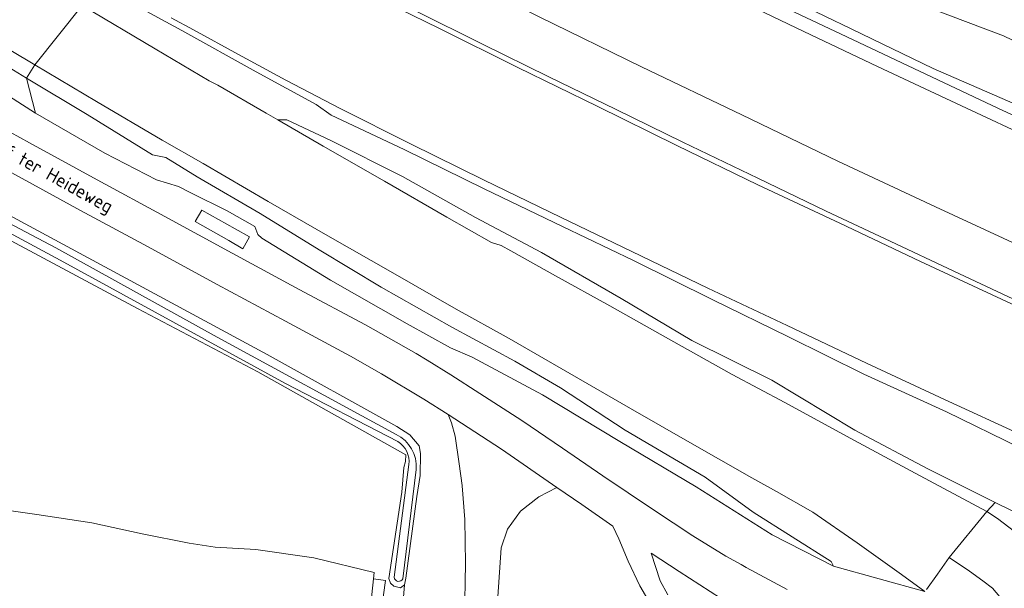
# Model space of a CAD drawing. Header units: metres. Extents: x 153919 to 160124, y 449312 to 452850.
# Tile 45 of 81: x 155797 to 155931, y 451852 to 451929. Entities that reach past the tile are written whole.
import ezdxf
from ezdxf.enums import TextEntityAlignment as Align

# ---------------------------------------------------------------- set-up
doc = ezdxf.new("R2010")
doc.units = ezdxf.units.M
for name, color, linetype, lineweight in [('B-WE-GR-GRAS-GV', 60, 'Continuous', 13), ('B-WE-GR-GROENVOORZIENING-GV', 80, 'Continuous', 18), ('B-WE-GW-TALUD_KRUIN-G', 90, 'Continuous', 18), ('B-WE-OG-TERREIN_CULTUURSCHEIDING-GV', 7, 'Continuous', 18), ('B-WE-OG-TOPOGRAFIE-T18', 7, 'Continuous', 18), ('B-WE-OG-TOPOGRAFIE_WATER-GV', 130, 'Continuous', 18), ('B-WE-OG-TOPOGRAFIE_WATER_SLOOT-GV', 120, 'Continuous', 18), ('B-WE-OG-WEG-GV', 7, 'Continuous', 18), ('B-WE-VH-VERHARDING_ASFALT-GV', 252, 'Continuous', 18), ('B-WE-VH-VERHARDING_BETONSTRAATSTEEN-GV', 252, 'Continuous', 18), ('B-WE-VH-VERHARDING_FUNDERING_ZAND-GV', 7, 'Continuous', 18), ('B-WE-VH-VERHARDING_GESLOTEN-GV', 252, 'Continuous', 18), ('B-WE-VH-VERHARDING_OPEN-GV', 252, 'Continuous', 18)]:
    doc.layers.add(name, color=color, linetype=linetype, lineweight=lineweight)
doc.styles.add('NLCS-ISO-M1000-T18', font='NLCS-ISO.ttf', dxfattribs={"height": 1.8})

msp = doc.modelspace()

# ---------------------------------------------------------------- linework, layer by layer
at = {"layer": 'B-WE-GR-GRAS-GV', "flags": 128}
for points in [[(155899.109, 451932.886), (155909.79, 451927.688), (155920.902, 451922.325), (155931.953, 451917.522)], [(155932.907, 451925.522), (155930.41, 451926.736), (155918.074, 451931.397)], [(155793.403, 451920.174), (155799.522, 451916.267), (155798.276, 451921.038), (155788.863, 451926.784)], [(155849.261, 451850.852), (155849.382, 451852.518), (155848.881, 451852.121), (155847.974, 451852.34), (155847.507, 451852.744), (155847.288, 451853.381), (155849.028, 451865.022), (155849.311, 451868.391), (155849.555, 451869.203), (155849.601, 451870.111), (155829.565, 451881.314), (155813.286, 451889.877), (155792.292, 451901.093)], [(155882.932, 451849.457), (155881.24, 451852.392), (155879.654, 451855.709), (155878.372, 451858.722), (155877.593, 451860.467), (155873.383, 451863.366), (155870.018, 451865.689), (155867.555, 451864.413), (155865.073, 451862.481), (155863.314, 451860.048), (155862.482, 451857.532), (155862.007, 451850.878)], [(155958.315, 451850.361), (155946.33, 451855.86), (155937.662, 451859.567), (155929.281, 451863.665), (155928.159, 451862.43), (155929.605, 451861.504), (155931.878, 451859.744), (155933.459, 451858.404), (155935.292, 451856.473), (155937.264, 451853.992), (155937.771, 451853.292), (155939.193, 451851.149)], [(155844.172, 451843.617), (155845.219, 451853.331), (155845.313, 451854.199), (155837.149, 451856.181), (155829.313, 451857.302), (155823.795, 451857.618), (155820.298, 451858.161), (155813.91, 451859.423), (155807.104, 451860.892), (155799.671, 451862.019), (155792.083, 451863.116)], [(155792.083, 451863.116), (155799.671, 451862.019), (155807.104, 451860.892), (155813.91, 451859.423), (155820.298, 451858.161), (155823.795, 451857.618), (155829.313, 451857.302), (155837.149, 451856.181), (155845.313, 451854.199), (155845.219, 451853.331), (155846.853, 451853.115), (155846.586, 451851.159)]]:
    msp.add_lwpolyline(points, dxfattribs=at)
for points in [[(155799.522, 451916.267), (155808.887, 451910.888), (155815.874, 451907.273), (155818.828, 451906.371), (155820.516, 451905.526), (155825.438, 451903.071), (155829.156, 451900.95), (155829.562, 451899.88), (155830.098, 451899.366), (155839.387, 451893.702), (155849.761, 451887.803), (155855.644, 451884.547), (155858.537, 451883.31), (155868.052, 451878.221), (155878.537, 451871.904), (155888.832, 451865.759), (155899.099, 451859.274), (155907.411, 451855.038), (155907.08, 451855.688), (155896.556, 451862.341), (155890.07, 451867.065), (155879.237, 451873.446), (155870.499, 451879.139), (155864.301, 451882.734), (155855.786, 451887.373), (155846.247, 451892.782), (155837.876, 451897.79), (155829.883, 451902.732), (155821.377, 451907.675), (155817.129, 451910.277), (155815.345, 451910.673), (155806.475, 451916.097), (155798.276, 451921.038)], [(155842.468, 451821.001), (155846.586, 451851.159), (155846.853, 451853.115), (155845.219, 451853.331), (155844.172, 451843.617), (155843.537, 451835.277), (155842.749, 451823.97)]]:
    msp.add_lwpolyline(points, close=True, dxfattribs=at)
at = {"layer": 'B-WE-GR-GROENVOORZIENING-GV', "flags": 128}
for points in [[(155808.577, 451933.3), (155819.28, 451927.472), (155829.359, 451921.871), (155837.455, 451917.457), (155839.479, 451916.016), (155849.359, 451911.356), (155860.185, 451906.068), (155870.772, 451900.949), (155880.357, 451896.38), (155890.982, 451891.106), (155901.333, 451886.04), (155911.504, 451880.998), (155922.712, 451875.907), (155932.658, 451871.035)], [(155932.658, 451871.035), (155922.712, 451875.907), (155911.504, 451880.998), (155901.333, 451886.04), (155890.982, 451891.106), (155880.357, 451896.38), (155870.772, 451900.949), (155860.185, 451906.068), (155849.359, 451911.356), (155839.479, 451916.016), (155837.455, 451917.457), (155829.359, 451921.871), (155819.28, 451927.472), (155808.577, 451933.3)], [(155931.953, 451917.522), (155920.902, 451922.325), (155909.79, 451927.688), (155899.109, 451932.886)], [(155897.464, 451932.208), (155909.214, 451926.604), (155918.268, 451922.304), (155929.643, 451916.966), (155943.413, 451910.555)], [(155918.074, 451931.397), (155930.41, 451926.736), (155932.907, 451925.522)], [(155805.824, 451930.833), (155815.687, 451924.98), (155822.979, 451920.673), (155824.152, 451920.056), (155830.687, 451916.304), (155832.281, 451915.378), (155833.51, 451915.371), (155839.464, 451912.595), (155849.154, 451907.737), (155858.981, 451902.174), (155867.915, 451897.435), (155878.684, 451891.214), (155888.234, 451885.56), (155899.054, 451880.168), (155910.287, 451873.443), (155920.155, 451868.179), (155928.46, 451864.066), (155929.281, 451863.665), (155937.662, 451859.567)], [(155850.901, 451930.111), (155859.97, 451925.625), (155868.921, 451921.194), (155878.009, 451916.779), (155887.05, 451912.358), (155897.188, 451907.48), (155906.438, 451903.057), (155915.053, 451898.995), (155923.69, 451894.901), (155933.201, 451890.476)], [(155788.863, 451926.784), (155798.276, 451921.038), (155799.408, 451922.801), (155789.856, 451928.508)], [(155933.007, 451872.689), (155922.431, 451877.569), (155911.874, 451882.478), (155901.138, 451887.556), (155890.435, 451892.627), (155880.127, 451897.584), (155870.481, 451902.231), (155860.157, 451907.22), (155850.223, 451912.124), (155840.706, 451916.916), (155833.336, 451920.75), (155826.961, 451924.227), (155820.881, 451927.564), (155817.849, 451929.166)], [(155934.642, 451897.397), (155921.217, 451903.632), (155908, 451909.79), (155895.025, 451916.055), (155881.436, 451922.567), (155867.618, 451929.316)]]:
    msp.add_lwpolyline(points, dxfattribs=at)
for points in [[(155919.742, 451851.63), (155916.618, 451853.92), (155910.624, 451858.177), (155904.622, 451862.361), (155899.686, 451865.132), (155896.379, 451866.979), (155887.967, 451871.745), (155879.95, 451876.362), (155863.54, 451885.826), (155856.367, 451889.8), (155847.833, 451894.685), (155839.053, 451899.709), (155830.974, 451904.351), (155822.168, 451909.469), (155816.645, 451912.628), (155807.756, 451917.845), (155799.408, 451922.801), (155798.276, 451921.038), (155806.475, 451916.097), (155815.345, 451910.673), (155817.129, 451910.277), (155821.377, 451907.675), (155829.883, 451902.732), (155837.876, 451897.79), (155846.247, 451892.782), (155855.786, 451887.373), (155864.301, 451882.734), (155870.499, 451879.139), (155879.237, 451873.446), (155890.07, 451867.065), (155896.556, 451862.341), (155907.08, 451855.688), (155907.411, 451855.038)], [(155928.159, 451862.43), (155929.281, 451863.665), (155928.46, 451864.066), (155920.155, 451868.179), (155910.287, 451873.443), (155899.054, 451880.168), (155888.234, 451885.56), (155878.684, 451891.214), (155867.915, 451897.435), (155858.981, 451902.174), (155849.154, 451907.737), (155839.464, 451912.595), (155833.51, 451915.371), (155832.281, 451915.378), (155838.413, 451911.811), (155846.677, 451907.088), (155855.113, 451902.237), (155861.177, 451898.788), (155862.494, 451898.391), (155863.802, 451897.682), (155869.839, 451894.29), (155877.146, 451890.258), (155885.395, 451885.597), (155893.704, 451880.937), (155900.846, 451877.145), (155909.646, 451872.365), (155918.458, 451867.602)]]:
    msp.add_lwpolyline(points, close=True, dxfattribs=at)
at = {"layer": 'B-WE-GW-TALUD_KRUIN-G', "flags": 128}
for points in [[(155798.276, 451921.038), (155788.863, 451926.784), (155778.725, 451932.765), (155767.122, 451939.92), (155756.528, 451946.127), (155746.313, 451952.089), (155735.988, 451958.353), (155725.795, 451964.95), (155715.823, 451971.249), (155704.827, 451978.142), (155694.111, 451984.686), (155685.573, 451989.733)], [(155975.689, 451851.244), (155965.343, 451855.971), (155954.016, 451861.203), (155942.86, 451866.268), (155932.658, 451871.035), (155922.712, 451875.907), (155911.504, 451880.998), (155901.333, 451886.04), (155890.982, 451891.106), (155880.357, 451896.38), (155870.772, 451900.949), (155860.185, 451906.068), (155849.359, 451911.356), (155839.479, 451916.016), (155837.455, 451917.457), (155829.359, 451921.871), (155819.28, 451927.472), (155808.577, 451933.3)], [(155899.109, 451932.886), (155909.79, 451927.688), (155920.902, 451922.325), (155931.953, 451917.522)], [(155932.907, 451925.522), (155930.41, 451926.736), (155918.074, 451931.397)], [(155907.411, 451855.038), (155907.08, 451855.688), (155896.556, 451862.341), (155890.07, 451867.065), (155879.237, 451873.446), (155870.499, 451879.139), (155864.301, 451882.734), (155855.786, 451887.373), (155846.247, 451892.782), (155837.876, 451897.79), (155829.883, 451902.732), (155821.377, 451907.675), (155817.129, 451910.277), (155815.345, 451910.673), (155806.475, 451916.097), (155798.276, 451921.038)]]:
    msp.add_lwpolyline(points, dxfattribs=at)
at = {"layer": 'B-WE-OG-TERREIN_CULTUURSCHEIDING-GV', "flags": 128}
for points in [[(155857.517, 451847.941), (155857.64, 451855.38), (155857.555, 451861.344), (155857.186, 451865.899), (155857.197, 451865.963), (155856.795, 451868.874), (155856.263, 451872.616), (155855.75, 451874.429), (155855.297, 451875.523), (155852.021, 451877.623), (155846.31, 451881.062), (155842.122, 451883.427), (155833.296, 451888.142), (155824.06, 451893.136), (155814.753, 451898.195), (155805.605, 451903.143), (155796.32, 451908.23)], [(155791.317, 451904.993), (155813.997, 451892.778), (155830.848, 451883.648), (155848.366, 451873.911), (155850.14, 451872.79), (155851.406, 451871.286), (155851.566, 451870.274), (155851.542, 451867.284), (155851.089, 451864.449), (155849.581, 451853.402), (155849.382, 451852.518), (155849.261, 451850.852)]]:
    msp.add_lwpolyline(points, dxfattribs=at)
at = {"layer": 'B-WE-OG-TOPOGRAFIE_WATER-GV', "flags": 128}
for points in [[(155848.267, 451872.821), (155824.069, 451886.02), (155802.257, 451898.069), (155791.732, 451903.607), (155775.206, 451912.854), (155765.176, 451918.369), (155758.162, 451922.184), (155756.239, 451923.37), (155755.256, 451921.474), (155755.723, 451921.124)], [(155756.788, 451921.553), (155769.765, 451914.19), (155802.839, 451896.421), (155833.332, 451879.743), (155848.485, 451871.874)], [(155849.988, 451868.783), (155847.99, 451853.534)], [(155849.191, 451853.348), (155850.972, 451868.123)]]:
    msp.add_lwpolyline(points, dxfattribs=at)
at = {"layer": 'B-WE-OG-TOPOGRAFIE_WATER-GV'}
for points in [[(155850.972, 451868.123, 0.3161814), (155848.267, 451872.821)], [(155848.485, 451871.874, -0.2981245), (155849.988, 451868.783)], [(155847.99, 451853.534, 0.7542065), (155849.191, 451853.348)]]:
    msp.add_lwpolyline(points, format="xyb", dxfattribs=at)
at = {"layer": 'B-WE-OG-TOPOGRAFIE_WATER_SLOOT-GV', "flags": 128}
for points in [[(155848.485, 451871.874), (155833.332, 451879.743), (155802.839, 451896.421), (155769.765, 451914.19), (155756.788, 451921.553)], [(155792.292, 451901.093), (155813.286, 451889.877), (155829.565, 451881.314), (155849.601, 451870.111), (155849.555, 451869.203), (155849.311, 451868.391), (155849.028, 451865.022), (155847.288, 451853.381), (155847.507, 451852.744), (155847.974, 451852.34), (155848.881, 451852.121), (155849.382, 451852.518), (155849.581, 451853.402), (155851.089, 451864.449), (155851.542, 451867.284), (155851.566, 451870.274), (155851.406, 451871.286), (155850.14, 451872.79), (155848.366, 451873.911), (155830.848, 451883.648), (155813.997, 451892.778), (155791.317, 451904.993)], [(155791.732, 451903.607), (155802.257, 451898.069), (155824.069, 451886.02), (155848.267, 451872.821)], [(155847.99, 451853.534), (155849.988, 451868.783)], [(155850.972, 451868.123), (155849.191, 451853.348)]]:
    msp.add_lwpolyline(points, dxfattribs=at)
at = {"layer": 'B-WE-OG-TOPOGRAFIE_WATER_SLOOT-GV'}
for points in [[(155848.267, 451872.821, -0.3161814), (155850.972, 451868.123)], [(155849.988, 451868.783, 0.2981245), (155848.485, 451871.874)], [(155849.191, 451853.348, -0.7542065), (155847.99, 451853.534)]]:
    msp.add_lwpolyline(points, format="xyb", dxfattribs=at)
at = {"layer": 'B-WE-OG-WEG-GV', "flags": 128}
for points in [[(155919.742, 451851.63), (155907.411, 451855.038), (155899.099, 451859.274), (155888.832, 451865.759), (155878.537, 451871.904), (155868.052, 451878.221), (155858.537, 451883.31), (155855.644, 451884.547), (155849.761, 451887.803), (155839.387, 451893.702), (155830.098, 451899.366), (155829.562, 451899.88), (155829.156, 451900.95), (155825.438, 451903.071), (155820.516, 451905.526), (155818.828, 451906.371), (155815.874, 451907.273), (155808.887, 451910.888), (155799.522, 451916.267), (155793.403, 451920.174)], [(155789.488, 451917.313), (155798.697, 451912.266), (155807.847, 451907.256), (155817.011, 451902.302), (155826.091, 451897.367), (155835.138, 451892.462), (155844.122, 451887.658), (155848.288, 451885.332), (155850.971, 451883.783), (155852.457, 451882.882), (155855.675, 451880.913), (155859.596, 451878.396), (155865.257, 451874.731), (155870.762, 451871.013), (155876.214, 451867.243), (155883.066, 451862.646), (155888.371, 451859.134), (155892.865, 451856.37), (155894.905, 451855.256), (155895.616, 451854.868), (155896.88, 451854.178), (155901.156, 451851.864)], [(155892.118, 451850.703), (155886.536, 451854.316), (155882.777, 451856.816), (155883.961, 451853.071), (155884.992, 451851.153)]]:
    msp.add_lwpolyline(points, dxfattribs=at)
msp.add_lwpolyline([(155822.013, 451903.185), (155826.525, 451900.657), (155828.44, 451899.577), (155827.529, 451897.956), (155825.649, 451899.056), (155821.1, 451901.62)], close=True, dxfattribs=at)
at = {"layer": 'B-WE-VH-VERHARDING_ASFALT-GV', "flags": 128}
for points in [[(155901.156, 451851.864), (155896.88, 451854.178), (155895.616, 451854.868), (155894.905, 451855.256), (155892.865, 451856.37), (155888.371, 451859.134), (155883.066, 451862.646), (155876.214, 451867.243), (155870.762, 451871.013), (155865.257, 451874.731), (155859.596, 451878.396), (155855.675, 451880.913), (155852.457, 451882.882), (155850.971, 451883.783), (155848.288, 451885.332), (155844.122, 451887.658), (155835.138, 451892.462), (155826.091, 451897.367), (155817.011, 451902.302), (155807.847, 451907.256), (155798.697, 451912.266), (155789.488, 451917.313)], [(155796.32, 451908.23), (155805.605, 451903.143), (155814.753, 451898.195), (155824.06, 451893.136), (155833.296, 451888.142), (155842.122, 451883.427), (155846.31, 451881.062), (155852.021, 451877.623), (155855.297, 451875.523), (155862.501, 451870.854), (155870.018, 451865.689), (155873.383, 451863.366), (155877.593, 451860.467), (155878.372, 451858.722), (155879.654, 451855.709), (155881.24, 451852.392), (155882.932, 451849.457)], [(155884.992, 451851.153), (155883.961, 451853.071), (155882.777, 451856.816), (155886.536, 451854.316), (155892.118, 451850.703)]]:
    msp.add_lwpolyline(points, dxfattribs=at)
at = {"layer": 'B-WE-VH-VERHARDING_BETONSTRAATSTEEN-GV', "flags": 128}
msp.add_lwpolyline([(155822.013, 451903.185), (155821.1, 451901.62), (155825.649, 451899.056), (155827.529, 451897.956), (155828.44, 451899.577), (155826.525, 451900.657)], close=True, dxfattribs=at)
at = {"layer": 'B-WE-VH-VERHARDING_FUNDERING_ZAND-GV', "flags": 128}
msp.add_lwpolyline([(155862.007, 451850.878), (155862.482, 451857.532), (155863.314, 451860.048), (155865.073, 451862.481), (155867.555, 451864.413), (155870.018, 451865.689), (155862.501, 451870.854), (155855.297, 451875.523), (155855.75, 451874.429), (155856.263, 451872.616), (155856.795, 451868.874), (155857.197, 451865.963), (155857.186, 451865.899), (155857.555, 451861.344), (155857.64, 451855.38), (155857.517, 451847.941)], dxfattribs=at)
at = {"layer": 'B-WE-VH-VERHARDING_GESLOTEN-GV', "flags": 128}
for points in [[(155934.946, 451912.491), (155924.712, 451917.255), (155913.352, 451922.581), (155903.394, 451927.328), (155892.745, 451932.462), (155881.2, 451938.004), (155871.211, 451943.028), (155859.519, 451948.827), (155849.378, 451953.871), (155838.808, 451959.2), (155828.199, 451964.529), (155817.123, 451970.199), (155806.624, 451975.647), (155800.626, 451963.188), (155813.631, 451956.503), (155826.892, 451949.75), (155840.39, 451942.927), (155854.016, 451936.089), (155867.618, 451929.316), (155881.436, 451922.567), (155895.025, 451916.055), (155908, 451909.79), (155921.217, 451903.632), (155934.642, 451897.397)], [(155789.856, 451928.508), (155799.408, 451922.801), (155805.824, 451930.833), (155795.815, 451936.812)], [(155843.34, 451933.053), (155854.046, 451927.762), (155864.715, 451922.468), (155875.476, 451917.226), (155886.244, 451911.905), (155897.192, 451906.604), (155908.273, 451901.405), (155919.163, 451896.223), (155930.148, 451891.137), (155940.986, 451886.069)], [(155940.986, 451886.069), (155930.148, 451891.137), (155919.163, 451896.223), (155908.273, 451901.405), (155897.192, 451906.604), (155886.244, 451911.905), (155875.476, 451917.226), (155864.715, 451922.468), (155854.046, 451927.762), (155843.34, 451933.053)], [(155892.745, 451932.462), (155903.394, 451927.328), (155913.352, 451922.581), (155924.712, 451917.255), (155934.946, 451912.491)], [(155943.413, 451910.555), (155929.643, 451916.966), (155918.268, 451922.304), (155909.214, 451926.604), (155897.464, 451932.208)], [(155919.974, 451851.874), (155921.467, 451853.946), (155923.034, 451856.221), (155928.159, 451862.43), (155918.458, 451867.602), (155909.646, 451872.365), (155900.846, 451877.145), (155893.704, 451880.937), (155885.395, 451885.597), (155877.146, 451890.258), (155869.839, 451894.29), (155863.802, 451897.682), (155862.494, 451898.391), (155861.177, 451898.788), (155855.113, 451902.237), (155846.677, 451907.088), (155838.413, 451911.811), (155832.281, 451915.378), (155830.687, 451916.304), (155824.152, 451920.056), (155822.979, 451920.673), (155815.687, 451924.98), (155805.824, 451930.833), (155799.408, 451922.801), (155807.756, 451917.845), (155816.645, 451912.628), (155822.168, 451909.469), (155830.974, 451904.351), (155839.053, 451899.709), (155847.833, 451894.685), (155856.367, 451889.8), (155863.54, 451885.826), (155879.95, 451876.362), (155887.967, 451871.745), (155896.379, 451866.979), (155899.686, 451865.132), (155904.622, 451862.361), (155910.624, 451858.177), (155916.618, 451853.92), (155919.742, 451851.63)], [(155933.201, 451890.476), (155923.69, 451894.901), (155915.053, 451898.995), (155906.438, 451903.057), (155897.188, 451907.48), (155887.05, 451912.358), (155878.009, 451916.779), (155868.921, 451921.194), (155859.97, 451925.625), (155850.901, 451930.111)], [(155817.849, 451929.166), (155820.881, 451927.564), (155826.961, 451924.227), (155833.336, 451920.75), (155840.706, 451916.916), (155850.223, 451912.124), (155860.157, 451907.22), (155870.481, 451902.231), (155880.127, 451897.584), (155890.435, 451892.627), (155901.138, 451887.556), (155911.874, 451882.478), (155922.431, 451877.569), (155933.007, 451872.689)], [(155939.193, 451851.149), (155937.771, 451853.292), (155937.264, 451853.992), (155935.292, 451856.473), (155933.459, 451858.404), (155931.878, 451859.744), (155929.605, 451861.504), (155928.159, 451862.43), (155923.034, 451856.221), (155925.795, 451854.366), (155927.616, 451853.063), (155928.9, 451852.057), (155929.907, 451850.915)]]:
    msp.add_lwpolyline(points, dxfattribs=at)
at = {"layer": 'B-WE-VH-VERHARDING_OPEN-GV', "flags": 128}
msp.add_lwpolyline([(155929.907, 451850.915), (155928.9, 451852.057), (155927.616, 451853.063), (155925.795, 451854.366), (155923.034, 451856.221), (155921.467, 451853.946), (155919.974, 451851.874)], dxfattribs=at)

# ---------------------------------------------------------------- texts
at = {"layer": 'B-WE-OG-TOPOGRAFIE-T18', "style": 'NLCS-ISO-M1000-T18'}
msp.add_text('Hof ter Heideweg', height=1.8, rotation=331, dxfattribs=at).set_placement((155801.363, 451907.845), align=Align.MIDDLE)

doc.saveas('drawing.dxf')
